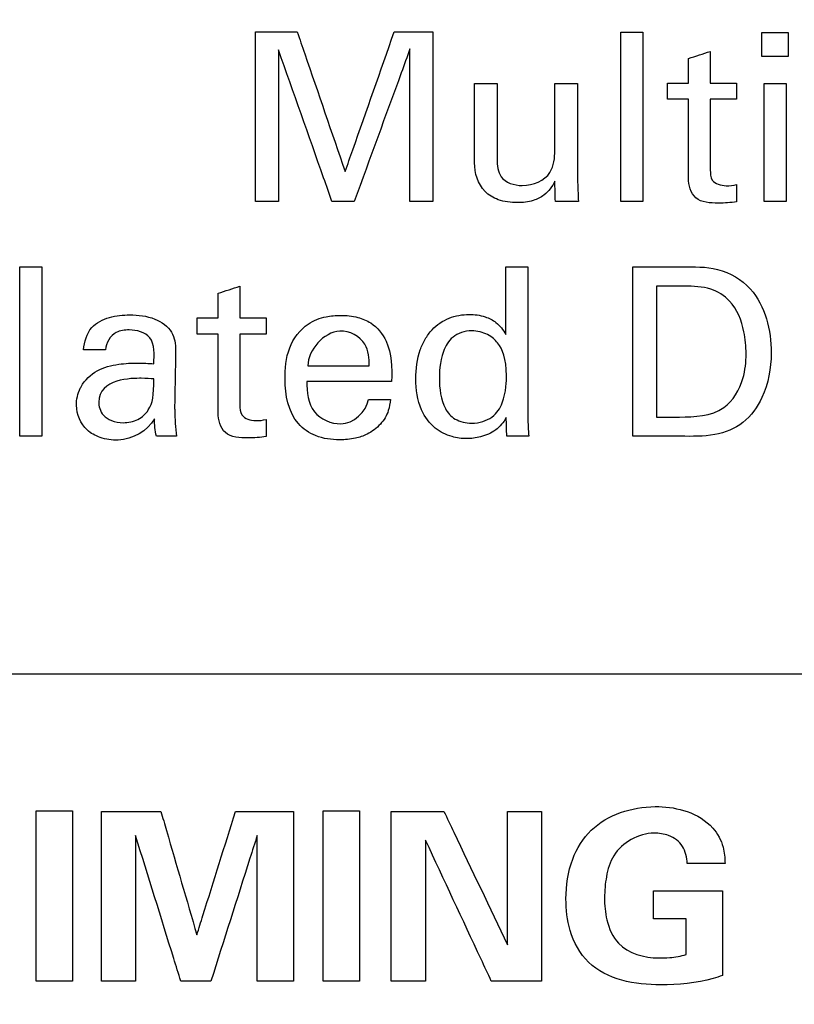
# Model space of a CAD drawing. Header units: inches. Extents: x 0 to 34, y 0 to 22.
# Tile 72 of 98: x 14.3 to 14.6, y 17.7 to 18.1. Entities that reach past the tile are written whole.
import ezdxf

# ---------------------------------------------------------------- set-up
doc = ezdxf.new("R2010")
doc.units = ezdxf.units.IN
doc.header["$LTSCALE"] = 1.87
doc.header["$MEASUREMENT"] = 0
doc.layers.get('0').update_dxf_attribs({"linetype": 'CONTINUOUS'})
doc.layers.add('DATUMCURVES', color=7, linetype='CONTINUOUS')
doc.layers.add('DIMENSIONS', color=7, linetype='CONTINUOUS')
doc.styles.get("Standard").update_dxf_attribs({"font": 'txt', "width": 0.8})
doc.dimstyles.new('DIMSTYLE_1', dxfattribs={"dimtxt": 0.125, "dimasz": 0.18, "dimexe": 0.18, "dimexo": 0.0625, "dimgap": 0.09, "dimtad": 0, "dimtih": 1, "dimtoh": 1, "dimdec": 3, "dimzin": 4, "dimdsep": 46, "dimtxsty": 'STANDARD', "dimblk": '_FILLED', "dimblk1": '_FILLED', "dimblk2": '_FILLED', "dimcen": 0.09, "dimadec": 0, "dimazin": 0, "dimtp": 0.001, "dimtm": 0.001, "dimtfac": 1, "dimtdec": 3, "dimtofl": 0, "dimtmove": 0, "dimatfit": 3, "dimldrblk": '_FILLED', "dimfxl": 1, "dimtolj": 1, "dimtzin": 4, "dimarcsym": 0})

# ---------------------------------------------------------------- blocks, each defined once
blk = doc.blocks.new('_FILLED')
at = {"color": 0, "linetype": 'BYBLOCK'}
blk.add_solid([(0, 0), (-1, 0.1736), (-1, -0.1736)], dxfattribs=at)
blk = doc.blocks.new('*D4')
at = {"layer": 'DIMENSIONS', "color": 2, "linetype": 'CONTINUOUS'}
for p, q in [((13.74148, 17.31633), (13.74148, 20.94833)), ((14.62817, 17.31633), (14.62817, 20.94833)), ((13.74148, 20.82333), (13.38148, 20.82333)), ((14.62817, 20.82333), (14.99832, 20.82333))]:
    blk.add_line(p, q, dxfattribs=at)
at = {"layer": 'DIMENSIONS', "color": 2, "linetype": 'CONTINUOUS', "xscale": 0.18, "yscale": 0.18, "zscale": 0.18}
blk.add_blockref('_FILLED', (13.74148, 20.82333), dxfattribs=at)
at = {"layer": 'DIMENSIONS', "color": 2, "linetype": 'CONTINUOUS', "xscale": 0.18, "yscale": 0.18, "zscale": 0.18, "rotation": 180}
blk.add_blockref('_FILLED', (14.62817, 20.82333), dxfattribs=at)
at = {"layer": 'DIMENSIONS', "color": 2, "linetype": 'CONTINUOUS', "width": 0.8}
for s, p in [('[', (15.58582, 20.76083)), (']', (16.18582, 20.76083)), ('.887', (15.06082, 20.76083)), ('22.52', (15.68582, 20.76083))]:
    blk.add_text(s, height=0.125, dxfattribs=at).set_placement(p)

msp = doc.modelspace()

# ---------------------------------------------------------------- linework, layer by layer
at = {"layer": 'DATUMCURVES', "color": 40, "linetype": 'CONTINUOUS'}
for points, knots in [([(14.3832, 18.09576, 0.8645), (14.3841, 18.09576, 0.8645), (14.38983, 18.09576, 0.8645), (14.39557, 18.09576, 0.8645), (14.40041, 18.09576, 0.8645)], [0, 0, 0, 0, 0.15625, 1, 1, 1, 1]), ([(14.3832, 18.02557, 0.8645), (14.3832, 18.02922, 0.8645), (14.3832, 18.05262, 0.8645), (14.3832, 18.07602, 0.8645), (14.3832, 18.09576, 0.8645)], [0, 0, 0, 0, 0.15625, 1, 1, 1, 1]), ([(14.40041, 18.09576, 0.8645), (14.40145, 18.09275, 0.8645), (14.40806, 18.07347, 0.8645), (14.41466, 18.05418, 0.8645), (14.42024, 18.03792, 0.8645)], [0, 0, 0, 0, 0.15625, 1, 1, 1, 1]), ([(14.42024, 18.03792, 0.8645), (14.4213, 18.04093, 0.8645), (14.42807, 18.06021, 0.8645), (14.43485, 18.07949, 0.8645), (14.44056, 18.09576, 0.8645)], [0, 0, 0, 0, 0.15625, 1, 1, 1, 1]), ([(14.44056, 18.09576, 0.8645), (14.4414, 18.09576, 0.8645), (14.44674, 18.09576, 0.8645), (14.45209, 18.09576, 0.8645), (14.45661, 18.09576, 0.8645)], [0, 0, 0, 0, 0.15625, 1, 1, 1, 1]), ([(14.45661, 18.09576, 0.8645), (14.45661, 18.09211, 0.8645), (14.45661, 18.06871, 0.8645), (14.45661, 18.04531, 0.8645), (14.45661, 18.02557, 0.8645)], [0, 0, 0, 0, 0.15625, 1, 1, 1, 1]), ([(14.53438, 18.02557, 0.8645), (14.53438, 18.02922, 0.8645), (14.53438, 18.05258, 0.8645), (14.53438, 18.07595, 0.8645), (14.53438, 18.09566, 0.8645)], [0, 0, 0, 0, 0.15625, 1, 1, 1, 1]), ([(14.54352, 18.09566, 0.8645), (14.54352, 18.09201, 0.8645), (14.54352, 18.06865, 0.8645), (14.54352, 18.04528, 0.8645), (14.54352, 18.02557, 0.8645)], [0, 0, 0, 0, 0.15625, 1, 1, 1, 1]), ([(14.4148, 18.02557, 0.8645), (14.41365, 18.02884, 0.8645), (14.40626, 18.04977, 0.8645), (14.39887, 18.07071, 0.8645), (14.39264, 18.08837, 0.8645)], [0, 0, 0, 0, 0.15625, 1, 1, 1, 1]), ([(14.39264, 18.08837, 0.8645), (14.39264, 18.0851, 0.8645), (14.39264, 18.06416, 0.8645), (14.39264, 18.04323, 0.8645), (14.39264, 18.02557, 0.8645)], [0, 0, 0, 0, 0.15625, 1, 1, 1, 1]), ([(14.44708, 18.08876, 0.8645), (14.44588, 18.08547, 0.8645), (14.4382, 18.0644, 0.8645), (14.43052, 18.04334, 0.8645), (14.42404, 18.02557, 0.8645)], [0, 0, 0, 0, 0.15625, 1, 1, 1, 1]), ([(14.44708, 18.02557, 0.8645), (14.44708, 18.02886, 0.8645), (14.44708, 18.04992, 0.8645), (14.44708, 18.07098, 0.8645), (14.44708, 18.08876, 0.8645)], [0, 0, 0, 0, 0.15625, 1, 1, 1, 1]), ([(14.47382, 18.0416, 0.8645), (14.47382, 18.04331, 0.8645), (14.47382, 18.05423, 0.8645), (14.47382, 18.06516, 0.8645), (14.47382, 18.07437, 0.8645)], [0, 0, 0, 0, 0.15625, 1, 1, 1, 1]), ([(14.48315, 18.07437, 0.8645), (14.48315, 18.07274, 0.8645), (14.48315, 18.06227, 0.8645), (14.48315, 18.0518, 0.8645), (14.48315, 18.04297, 0.8645)], [0, 0, 0, 0, 0.15625, 1, 1, 1, 1]), ([(14.50706, 18.04676, 0.8645), (14.50706, 18.0482, 0.8645), (14.50706, 18.0574, 0.8645), (14.50706, 18.06661, 0.8645), (14.50706, 18.07437, 0.8645)], [0, 0, 0, 0, 0.15625, 1, 1, 1, 1]), ([(14.51649, 18.07437, 0.8645), (14.51649, 18.07231, 0.8645), (14.51649, 18.05909, 0.8645), (14.51649, 18.04586, 0.8645), (14.51649, 18.03471, 0.8645)], [0, 0, 0, 0, 0.15625, 1, 1, 1, 1]), ([(14.59369, 18.02557, 0.8645), (14.59369, 18.02811, 0.8645), (14.59369, 18.04438, 0.8645), (14.59369, 18.06065, 0.8645), (14.59369, 18.07437, 0.8645)], [0, 0, 0, 0, 0.15625, 1, 1, 1, 1]), ([(14.60283, 18.07437, 0.8645), (14.60283, 18.07183, 0.8645), (14.60283, 18.05556, 0.8645), (14.60283, 18.03929, 0.8645), (14.60283, 18.02557, 0.8645)], [0, 0, 0, 0, 0.15625, 1, 1, 1, 1]), ([(14.56239, 18.03529, 0.8645), (14.56239, 18.03699, 0.8645), (14.56239, 18.04784, 0.8645), (14.56239, 18.0587, 0.8645), (14.56239, 18.06786, 0.8645)], [0, 0, 0, 0, 0.15625, 1, 1, 1, 1]), ([(14.57142, 18.06786, 0.8645), (14.57142, 18.06633, 0.8645), (14.57142, 18.05658, 0.8645), (14.57142, 18.04682, 0.8645), (14.57142, 18.03859, 0.8645)], [0, 0, 0, 0, 0.15625, 1, 1, 1, 1]), ([(14.48315, 18.04297, 0.8645), (14.48315, 18.04051, 0.8645), (14.48388, 18.03418, 0.8645), (14.49481, 18.0307, 0.8645), (14.50616, 18.03556, 0.8645), (14.50706, 18.04364, 0.8645), (14.50706, 18.04676, 0.8645)], [0, 0, 0, 0, 0.189877, 0.432291, 0.759162, 1, 1, 1, 1]), ([(14.50706, 18.03393, 0.8645), (14.50595, 18.03177, 0.8645), (14.50348, 18.02828, 0.8645), (14.49765, 18.02549, 0.8645), (14.49108, 18.0248, 0.8645), (14.48398, 18.02567, 0.8645), (14.47588, 18.03038, 0.8645), (14.47382, 18.03739, 0.8645), (14.47382, 18.0416, 0.8645)], [0, 0, 0, 0, 0.157913, 0.266196, 0.411331, 0.584117, 0.725281, 1, 1, 1, 1]), ([(14.57142, 18.03859, 0.8645), (14.57142, 18.03718, 0.8645), (14.57161, 18.0332, 0.8645), (14.57753, 18.03174, 0.8645), (14.58089, 18.03222, 0.8645), (14.58231, 18.03256, 0.8645)], [0, 0, 0, 0, 0.286621, 0.703339, 1, 1, 1, 1]), ([(14.58231, 18.02547, 0.8645), (14.57981, 18.02503, 0.8645), (14.57432, 18.02473, 0.8645), (14.56436, 18.02522, 0.8645), (14.56239, 18.03238, 0.8645), (14.56239, 18.03529, 0.8645)], [0, 0, 0, 0, 0.293556, 0.662712, 1, 1, 1, 1]), ([(14.2856, 17.92834, 0.8645), (14.2856, 17.93199, 0.8645), (14.2856, 17.95536, 0.8645), (14.2856, 17.97872, 0.8645), (14.2856, 17.99844, 0.8645)], [0, 0, 0, 0, 0.15625, 1, 1, 1, 1]), ([(14.29473, 17.99844, 0.8645), (14.29473, 17.99479, 0.8645), (14.29473, 17.97142, 0.8645), (14.29473, 17.94806, 0.8645), (14.29473, 17.92834, 0.8645)], [0, 0, 0, 0, 0.15625, 1, 1, 1, 1]), ([(14.48674, 17.97054, 0.8645), (14.48674, 17.97199, 0.8645), (14.48674, 17.98129, 0.8645), (14.48674, 17.99059, 0.8645), (14.48674, 17.99844, 0.8645)], [0, 0, 0, 0, 0.15625, 1, 1, 1, 1]), ([(14.49588, 17.99844, 0.8645), (14.49588, 17.99519, 0.8645), (14.49588, 17.97442, 0.8645), (14.49588, 17.95365, 0.8645), (14.49588, 17.93612, 0.8645)], [0, 0, 0, 0, 0.15625, 1, 1, 1, 1]), ([(14.53934, 17.99854, 0.8645), (14.5404, 17.99854, 0.8645), (14.54717, 17.99854, 0.8645), (14.55395, 17.99854, 0.8645), (14.55966, 17.99854, 0.8645)], [0, 0, 0, 0, 0.15625, 1, 1, 1, 1]), ([(14.53934, 17.92834, 0.8645), (14.53934, 17.932, 0.8645), (14.53934, 17.9554, 0.8645), (14.53934, 17.9788, 0.8645), (14.53934, 17.99854, 0.8645)], [0, 0, 0, 0, 0.15625, 1, 1, 1, 1]), ([(14.55966, 17.99854, 0.8645), (14.5646, 17.99854, 0.8645), (14.57494, 17.99872, 0.8645), (14.58877, 17.9908, 0.8645), (14.59539, 17.97709, 0.8645), (14.59744, 17.96136, 0.8645), (14.5947, 17.94579, 0.8645), (14.58581, 17.93313, 0.8645), (14.57285, 17.92803, 0.8645), (14.56382, 17.92834, 0.8645), (14.55908, 17.92834, 0.8645)], [0, 0, 0, 0, 0.125888, 0.25954, 0.37918, 0.500667, 0.661041, 0.771121, 0.87903, 1, 1, 1, 1]), ([(14.54907, 17.99047, 0.8645), (14.54907, 17.98765, 0.8645), (14.54907, 17.9696, 0.8645), (14.54907, 17.95155, 0.8645), (14.54907, 17.93632, 0.8645)], [0, 0, 0, 0, 0.15625, 1, 1, 1, 1]), ([(14.5862, 17.96247, 0.8645), (14.5862, 17.96555, 0.8645), (14.58547, 17.97322, 0.8645), (14.58145, 17.98399, 0.8645), (14.57127, 17.99034, 0.8645), (14.56437, 17.99047, 0.8645), (14.56073, 17.99047, 0.8645)], [0, 0, 0, 0, 0.212848, 0.535278, 0.748013, 1, 1, 1, 1]), ([(14.31194, 17.96412, 0.8645), (14.31232, 17.96738, 0.8645), (14.31397, 17.97395, 0.8645), (14.32267, 17.97802, 0.8645), (14.33173, 17.97896, 0.8645), (14.34106, 17.97786, 0.8645), (14.34924, 17.97239, 0.8645), (14.35005, 17.96648, 0.8645), (14.35005, 17.96393, 0.8645)], [0, 0, 0, 0, 0.183115, 0.339763, 0.49774, 0.692553, 0.857355, 1, 1, 1, 1]), ([(14.39535, 17.95187, 0.8645), (14.39535, 17.95628, 0.8645), (14.39598, 17.96508, 0.8645), (14.40321, 17.97475, 0.8645), (14.41164, 17.97806, 0.8645), (14.41872, 17.9786, 0.8645), (14.42511, 17.97799, 0.8645), (14.43233, 17.97509, 0.8645), (14.4395, 17.96607, 0.8645), (14.43963, 17.9567, 0.8645), (14.43949, 17.9511, 0.8645)], [0, 0, 0, 0, 0.166529, 0.324154, 0.424323, 0.499812, 0.591124, 0.664692, 0.788321, 1, 1, 1, 1]), ([(14.45336, 17.96856, 0.8645), (14.45418, 17.96996, 0.8645), (14.45683, 17.97359, 0.8645), (14.46304, 17.97781, 0.8645), (14.471, 17.97917, 0.8645), (14.47778, 17.9783, 0.8645), (14.48327, 17.97549, 0.8645), (14.48569, 17.97238, 0.8645), (14.48674, 17.97054, 0.8645)], [0, 0, 0, 0, 0.120629, 0.334444, 0.545828, 0.714005, 0.84021, 1, 1, 1, 1]), ([(14.3309, 17.97238, 0.8645), (14.32906, 17.97238, 0.8645), (14.32412, 17.97202, 0.8645), (14.32122, 17.96695, 0.8645), (14.32108, 17.96412, 0.8645)], [0, 0, 0, 0, 0.394115, 1, 1, 1, 1]), ([(14.3411, 17.95839, 0.8645), (14.3411, 17.96203, 0.8645), (14.34191, 17.97019, 0.8645), (14.33391, 17.97238, 0.8645), (14.3309, 17.97238, 0.8645)], [0, 0, 0, 0, 0.547402, 1, 1, 1, 1]), ([(14.36764, 17.93807, 0.8645), (14.36764, 17.93976, 0.8645), (14.36764, 17.95062, 0.8645), (14.36764, 17.96147, 0.8645), (14.36764, 17.97063, 0.8645)], [0, 0, 0, 0, 0.15625, 1, 1, 1, 1]), ([(14.37669, 17.97063, 0.8645), (14.37669, 17.96911, 0.8645), (14.37669, 17.95936, 0.8645), (14.37669, 17.9496, 0.8645), (14.37669, 17.94137, 0.8645)], [0, 0, 0, 0, 0.15625, 1, 1, 1, 1]), ([(14.43016, 17.95751, 0.8645), (14.43022, 17.96055, 0.8645), (14.42967, 17.96801, 0.8645), (14.41505, 17.97599, 0.8645), (14.4049, 17.96405, 0.8645), (14.40478, 17.95751, 0.8645)], [0, 0, 0, 0, 0.225826, 0.514318, 1, 1, 1, 1]), ([(14.48334, 17.96704, 0.8645), (14.48237, 17.9683, 0.8645), (14.47975, 17.97078, 0.8645), (14.47181, 17.97278, 0.8645), (14.4641, 17.96997, 0.8645), (14.45934, 17.96144, 0.8645), (14.45924, 17.95411, 0.8645), (14.45924, 17.95245, 0.8645)], [0, 0, 0, 0, 0.138791, 0.277582, 0.458187, 0.638791, 1, 1, 1, 1]), ([(14.48693, 17.93612, 0.8645), (14.48582, 17.93416, 0.8645), (14.48289, 17.93044, 0.8645), (14.47667, 17.928, 0.8645), (14.47043, 17.92708, 0.8645), (14.46385, 17.92805, 0.8645), (14.45669, 17.93154, 0.8645), (14.45048, 17.94007, 0.8645), (14.44899, 17.95186, 0.8645), (14.45019, 17.96193, 0.8645), (14.45255, 17.96716, 0.8645), (14.45336, 17.96856, 0.8645)], [0, 0, 0, 0, 0.092807, 0.187396, 0.267441, 0.351079, 0.457553, 0.587083, 0.7672, 0.933894, 1, 1, 1, 1]), ([(14.35005, 17.96393, 0.8645), (14.35003, 17.96271, 0.8645), (14.3499, 17.95493, 0.8645), (14.34977, 17.94715, 0.8645), (14.34966, 17.94059, 0.8645)], [0, 0, 0, 0, 0.15625, 1, 1, 1, 1]), ([(14.55859, 17.93632, 0.8645), (14.56485, 17.93632, 0.8645), (14.57737, 17.93693, 0.8645), (14.58547, 17.95085, 0.8645), (14.5862, 17.95906, 0.8645), (14.5862, 17.96247, 0.8645)], [0, 0, 0, 0, 0.431696, 0.764969, 1, 1, 1, 1]), ([(14.31094, 17.94886, 0.8645), (14.31247, 17.95161, 0.8645), (14.31722, 17.95627, 0.8645), (14.32608, 17.95836, 0.8645), (14.33404, 17.95882, 0.8645), (14.3389, 17.95854, 0.8645), (14.3411, 17.95839, 0.8645)], [0, 0, 0, 0, 0.280865, 0.56211, 0.801377, 1, 1, 1, 1]), ([(14.40478, 17.95751, 0.8645), (14.4061, 17.95751, 0.8645), (14.41456, 17.95751, 0.8645), (14.42302, 17.95751, 0.8645), (14.43016, 17.95751, 0.8645)], [0, 0, 0, 0, 0.15625, 1, 1, 1, 1]), ([(14.45924, 17.95245, 0.8645), (14.45924, 17.94813, 0.8645), (14.46017, 17.94113, 0.8645), (14.46522, 17.93504, 0.8645), (14.47343, 17.933, 0.8645), (14.48186, 17.93578, 0.8645), (14.48692, 17.94417, 0.8645), (14.48704, 17.95153, 0.8645), (14.48704, 17.95343, 0.8645)], [0, 0, 0, 0, 0.218699, 0.328049, 0.437398, 0.578049, 0.718699, 1, 1, 1, 1]), ([(14.3413, 17.93563, 0.8645), (14.33852, 17.93051, 0.8645), (14.32947, 17.92566, 0.8645), (14.31915, 17.92742, 0.8645), (14.31156, 17.93129, 0.8645), (14.3081, 17.93992, 0.8645), (14.30958, 17.94628, 0.8645), (14.31082, 17.94864, 0.8645), (14.31094, 17.94886, 0.8645)], [0, 0, 0, 0, 0.347898, 0.497085, 0.620459, 0.842044, 0.98568, 1, 1, 1, 1]), ([(14.31826, 17.94244, 0.8645), (14.31826, 17.94089, 0.8645), (14.31896, 17.93665, 0.8645), (14.32649, 17.93323, 0.8645), (14.33488, 17.93482, 0.8645), (14.34054, 17.94049, 0.8645), (14.34091, 17.94526, 0.8645), (14.3411, 17.95207, 0.8645)], [0, 0, 0, 0, 0.235782, 0.471563, 0.606679, 0.741796, 1, 1, 1, 1]), ([(14.43901, 17.94361, 0.8645), (14.43882, 17.94206, 0.8645), (14.43829, 17.93833, 0.8645), (14.43505, 17.93299, 0.8645), (14.42998, 17.92921, 0.8645), (14.42406, 17.92724, 0.8645), (14.4168, 17.92659, 0.8645), (14.40822, 17.92771, 0.8645), (14.39733, 17.93517, 0.8645), (14.39535, 17.9455, 0.8645), (14.39535, 17.95187, 0.8645)], [0, 0, 0, 0, 0.069213, 0.165498, 0.267796, 0.343231, 0.439416, 0.589694, 0.717382, 1, 1, 1, 1]), ([(14.4044, 17.9511, 0.8645), (14.40431, 17.94677, 0.8645), (14.40534, 17.93743, 0.8645), (14.41442, 17.9335, 0.8645), (14.4184, 17.9335, 0.8645)], [0, 0, 0, 0, 0.52113, 1, 1, 1, 1]), ([(14.43949, 17.9511, 0.8645), (14.43766, 17.9511, 0.8645), (14.42596, 17.9511, 0.8645), (14.41427, 17.9511, 0.8645), (14.4044, 17.9511, 0.8645)], [0, 0, 0, 0, 0.15625, 1, 1, 1, 1]), ([(14.34966, 17.94059, 0.8645), (14.34966, 17.94008, 0.8645), (14.34975, 17.93599, 0.8645), (14.34995, 17.93189, 0.8645), (14.35044, 17.92834, 0.8645)], [0, 0, 0, 0, 0.125707, 1, 1, 1, 1]), ([(14.37669, 17.94137, 0.8645), (14.37669, 17.93996, 0.8645), (14.37688, 17.93599, 0.8645), (14.38279, 17.93451, 0.8645), (14.38615, 17.935, 0.8645), (14.38758, 17.93534, 0.8645)], [0, 0, 0, 0, 0.286555, 0.702451, 1, 1, 1, 1]), ([(14.38758, 17.92825, 0.8645), (14.38508, 17.92781, 0.8645), (14.37958, 17.92751, 0.8645), (14.36962, 17.928, 0.8645), (14.36764, 17.93516, 0.8645), (14.36764, 17.93807, 0.8645)], [0, 0, 0, 0, 0.293415, 0.66285, 1, 1, 1, 1]), ([(14.55908, 17.92834, 0.8645), (14.55805, 17.92834, 0.8645), (14.55147, 17.92834, 0.8645), (14.54489, 17.92834, 0.8645), (14.53934, 17.92834, 0.8645)], [0, 0, 0, 0, 0.15625, 1, 1, 1, 1]), ([(12.92465, 17.82999, 0.8645), (13.05064, 17.82999, 0.8645), (13.85695, 17.82999, 0.8645), (14.66327, 17.82999, 0.8645), (15.34359, 17.82999, 0.8645)], [0, 0, 0, 0, 0.15625, 1, 1, 1, 1]), ([(14.29234, 17.77327, 0.8645), (14.29312, 17.77327, 0.8645), (14.29815, 17.77327, 0.8645), (14.30317, 17.77327, 0.8645), (14.30741, 17.77327, 0.8645)], [0, 0, 0, 0, 0.15625, 1, 1, 1, 1]), ([(14.29234, 17.70278, 0.8645), (14.29234, 17.70645, 0.8645), (14.29234, 17.72995, 0.8645), (14.29234, 17.75344, 0.8645), (14.29234, 17.77327, 0.8645)], [0, 0, 0, 0, 0.15625, 1, 1, 1, 1]), ([(14.30741, 17.77327, 0.8645), (14.30741, 17.7696, 0.8645), (14.30741, 17.7461, 0.8645), (14.30741, 17.7226, 0.8645), (14.30741, 17.70278, 0.8645)], [0, 0, 0, 0, 0.15625, 1, 1, 1, 1]), ([(14.41114, 17.77327, 0.8645), (14.41193, 17.77327, 0.8645), (14.41695, 17.77327, 0.8645), (14.42197, 17.77327, 0.8645), (14.42621, 17.77327, 0.8645)], [0, 0, 0, 0, 0.15625, 1, 1, 1, 1]), ([(14.41114, 17.70278, 0.8645), (14.41114, 17.70645, 0.8645), (14.41114, 17.72995, 0.8645), (14.41114, 17.75344, 0.8645), (14.41114, 17.77327, 0.8645)], [0, 0, 0, 0, 0.15625, 1, 1, 1, 1]), ([(14.42621, 17.77327, 0.8645), (14.42621, 17.7696, 0.8645), (14.42621, 17.7461, 0.8645), (14.42621, 17.7226, 0.8645), (14.42621, 17.70278, 0.8645)], [0, 0, 0, 0, 0.15625, 1, 1, 1, 1]), ([(14.55086, 17.70123, 0.8645), (14.54043, 17.70123, 0.8645), (14.52257, 17.70434, 0.8645), (14.51267, 17.72295, 0.8645), (14.51107, 17.73797, 0.8645), (14.51311, 17.75282, 0.8645), (14.52379, 17.77024, 0.8645), (14.53949, 17.77505, 0.8645), (14.54954, 17.77502, 0.8645), (14.55004, 17.77501, 0.8645)], [0, 0, 0, 0, 0.260109, 0.387077, 0.496282, 0.635165, 0.753405, 0.987593, 1, 1, 1, 1]), ([(14.55004, 17.77501, 0.8645), (14.55407, 17.77493, 0.8645), (14.56217, 17.77363, 0.8645), (14.57236, 17.76778, 0.8645), (14.57703, 17.75906, 0.8645), (14.57744, 17.75375, 0.8645), (14.5775, 17.75148, 0.8645)], [0, 0, 0, 0, 0.295716, 0.608594, 0.831306, 1, 1, 1, 1]), ([(14.31937, 17.77307, 0.8645), (14.32065, 17.77307, 0.8645), (14.32885, 17.77307, 0.8645), (14.33705, 17.77307, 0.8645), (14.34396, 17.77307, 0.8645)], [0, 0, 0, 0, 0.15625, 1, 1, 1, 1]), ([(14.31937, 17.70278, 0.8645), (14.31937, 17.70644, 0.8645), (14.31937, 17.72987, 0.8645), (14.31937, 17.7533, 0.8645), (14.31937, 17.77307, 0.8645)], [0, 0, 0, 0, 0.15625, 1, 1, 1, 1]), ([(14.34396, 17.77307, 0.8645), (14.34474, 17.77041, 0.8645), (14.3497, 17.75336, 0.8645), (14.35466, 17.73631, 0.8645), (14.35884, 17.72193, 0.8645)], [0, 0, 0, 0, 0.15625, 1, 1, 1, 1]), ([(14.35884, 17.72193, 0.8645), (14.35968, 17.72459, 0.8645), (14.36502, 17.74164, 0.8645), (14.37037, 17.75869, 0.8645), (14.37489, 17.77307, 0.8645)], [0, 0, 0, 0, 0.15625, 1, 1, 1, 1]), ([(14.37489, 17.77307, 0.8645), (14.37613, 17.77307, 0.8645), (14.3841, 17.77307, 0.8645), (14.39207, 17.77307, 0.8645), (14.3988, 17.77307, 0.8645)], [0, 0, 0, 0, 0.15625, 1, 1, 1, 1]), ([(14.3988, 17.77307, 0.8645), (14.3988, 17.76941, 0.8645), (14.3988, 17.74598, 0.8645), (14.3988, 17.72255, 0.8645), (14.3988, 17.70278, 0.8645)], [0, 0, 0, 0, 0.15625, 1, 1, 1, 1]), ([(14.43934, 17.77307, 0.8645), (14.44047, 17.77307, 0.8645), (14.44773, 17.77307, 0.8645), (14.455, 17.77307, 0.8645), (14.46112, 17.77307, 0.8645)], [0, 0, 0, 0, 0.15625, 1, 1, 1, 1]), ([(14.43934, 17.70278, 0.8645), (14.43934, 17.70644, 0.8645), (14.43934, 17.72987, 0.8645), (14.43934, 17.7533, 0.8645), (14.43934, 17.77307, 0.8645)], [0, 0, 0, 0, 0.15625, 1, 1, 1, 1]), ([(14.46112, 17.77307, 0.8645), (14.46249, 17.77019, 0.8645), (14.47127, 17.75175, 0.8645), (14.48005, 17.73331, 0.8645), (14.48746, 17.71775, 0.8645)], [0, 0, 0, 0, 0.15625, 1, 1, 1, 1]), ([(14.48746, 17.71775, 0.8645), (14.48746, 17.72063, 0.8645), (14.48746, 17.73907, 0.8645), (14.48746, 17.75751, 0.8645), (14.48746, 17.77307, 0.8645)], [0, 0, 0, 0, 0.15625, 1, 1, 1, 1]), ([(14.50146, 17.77307, 0.8645), (14.50146, 17.76941, 0.8645), (14.50146, 17.74598, 0.8645), (14.50146, 17.72255, 0.8645), (14.50146, 17.70278, 0.8645)], [0, 0, 0, 0, 0.15625, 1, 1, 1, 1]), ([(14.35223, 17.70278, 0.8645), (14.35126, 17.70592, 0.8645), (14.345, 17.72601, 0.8645), (14.33874, 17.7461, 0.8645), (14.33346, 17.76305, 0.8645)], [0, 0, 0, 0, 0.15625, 1, 1, 1, 1]), ([(14.33346, 17.76305, 0.8645), (14.33346, 17.75991, 0.8645), (14.33346, 17.73982, 0.8645), (14.33346, 17.71973, 0.8645), (14.33346, 17.70278, 0.8645)], [0, 0, 0, 0, 0.15625, 1, 1, 1, 1]), ([(14.38382, 17.76305, 0.8645), (14.38283, 17.75991, 0.8645), (14.37644, 17.73982, 0.8645), (14.37006, 17.71973, 0.8645), (14.36467, 17.70278, 0.8645)], [0, 0, 0, 0, 0.15625, 1, 1, 1, 1]), ([(14.38382, 17.70278, 0.8645), (14.38382, 17.70592, 0.8645), (14.38382, 17.72601, 0.8645), (14.38382, 17.7461, 0.8645), (14.38382, 17.76305, 0.8645)], [0, 0, 0, 0, 0.15625, 1, 1, 1, 1]), ([(14.48076, 17.70278, 0.8645), (14.47934, 17.70582, 0.8645), (14.47027, 17.72526, 0.8645), (14.4612, 17.74471, 0.8645), (14.45354, 17.76111, 0.8645)], [0, 0, 0, 0, 0.15625, 1, 1, 1, 1]), ([(14.45354, 17.76111, 0.8645), (14.45354, 17.75808, 0.8645), (14.45354, 17.73863, 0.8645), (14.45354, 17.71918, 0.8645), (14.45354, 17.70278, 0.8645)], [0, 0, 0, 0, 0.15625, 1, 1, 1, 1]), ([(14.54813, 17.76403, 0.8645), (14.54176, 17.76403, 0.8645), (14.53156, 17.75832, 0.8645), (14.52817, 17.74619, 0.8645), (14.52736, 17.73715, 0.8645), (14.5282, 17.72757, 0.8645), (14.53339, 17.71532, 0.8645), (14.54411, 17.7124, 0.8645), (14.54998, 17.7124, 0.8645)], [0, 0, 0, 0, 0.25562, 0.378803, 0.49618, 0.619196, 0.764618, 1, 1, 1, 1]), ([(14.56184, 17.75148, 0.8645), (14.56172, 17.75394, 0.8645), (14.56073, 17.75905, 0.8645), (14.55468, 17.7635, 0.8645), (14.55017, 17.76403, 0.8645), (14.54813, 17.76403, 0.8645)], [0, 0, 0, 0, 0.355092, 0.705639, 1, 1, 1, 1]), ([(14.5775, 17.75148, 0.8645), (14.57668, 17.75148, 0.8645), (14.57146, 17.75148, 0.8645), (14.56625, 17.75148, 0.8645), (14.56184, 17.75148, 0.8645)], [0, 0, 0, 0, 0.15625, 1, 1, 1, 1]), ([(14.54785, 17.74021, 0.8645), (14.54934, 17.74021, 0.8645), (14.5589, 17.74021, 0.8645), (14.56845, 17.74021, 0.8645), (14.57652, 17.74021, 0.8645)], [0, 0, 0, 0, 0.15625, 1, 1, 1, 1]), ([(14.57652, 17.74021, 0.8645), (14.57652, 17.73838, 0.8645), (14.57652, 17.72668, 0.8645), (14.57652, 17.71498, 0.8645), (14.57652, 17.70511, 0.8645)], [0, 0, 0, 0, 0.15625, 1, 1, 1, 1]), ([(14.56145, 17.71376, 0.8645), (14.56145, 17.71453, 0.8645), (14.56145, 17.71946, 0.8645), (14.56145, 17.72439, 0.8645), (14.56145, 17.72854, 0.8645)], [0, 0, 0, 0, 0.15625, 1, 1, 1, 1]), ([(14.54998, 17.7124, 0.8645), (14.55152, 17.7124, 0.8645), (14.55538, 17.71247, 0.8645), (14.55923, 17.71311, 0.8645), (14.56145, 17.71376, 0.8645)], [0, 0, 0, 0, 0.4006, 1, 1, 1, 1]), ([(14.57652, 17.70511, 0.8645), (14.57524, 17.70468, 0.8645), (14.56699, 17.70199, 0.8645), (14.55817, 17.70123, 0.8645), (14.55086, 17.70123, 0.8645)], [0, 0, 0, 0, 0.156028, 1, 1, 1, 1]), ([(14.30741, 17.70278, 0.8645), (14.30662, 17.70278, 0.8645), (14.3016, 17.70278, 0.8645), (14.29658, 17.70278, 0.8645), (14.29234, 17.70278, 0.8645)], [0, 0, 0, 0, 0.15625, 1, 1, 1, 1]), ([(14.3988, 17.70278, 0.8645), (14.39802, 17.70278, 0.8645), (14.39303, 17.70278, 0.8645), (14.38804, 17.70278, 0.8645), (14.38382, 17.70278, 0.8645)], [0, 0, 0, 0, 0.15625, 1, 1, 1, 1]), ([(14.42621, 17.70278, 0.8645), (14.42543, 17.70278, 0.8645), (14.4204, 17.70278, 0.8645), (14.41538, 17.70278, 0.8645), (14.41114, 17.70278, 0.8645)], [0, 0, 0, 0, 0.15625, 1, 1, 1, 1]), ([(14.45354, 17.70278, 0.8645), (14.4528, 17.70278, 0.8645), (14.44807, 17.70278, 0.8645), (14.44333, 17.70278, 0.8645), (14.43934, 17.70278, 0.8645)], [0, 0, 0, 0, 0.15625, 1, 1, 1, 1]), ([(14.50146, 17.70278, 0.8645), (14.50038, 17.70278, 0.8645), (14.49348, 17.70278, 0.8645), (14.48658, 17.70278, 0.8645), (14.48076, 17.70278, 0.8645)], [0, 0, 0, 0, 0.15625, 1, 1, 1, 1])]:
    msp.add_open_spline(points, degree=3, knots=knots, dxfattribs=at)
for points in [[(14.53438, 18.09566, 0.8645), (14.53743, 18.09566, 0.8645), (14.54047, 18.09566, 0.8645), (14.54352, 18.09566, 0.8645)], [(14.59271, 18.09557, 0.8645), (14.59638, 18.09557, 0.8645), (14.60004, 18.09557, 0.8645), (14.6037, 18.09557, 0.8645)], [(14.59271, 18.08555, 0.8645), (14.59271, 18.08889, 0.8645), (14.59271, 18.09223, 0.8645), (14.59271, 18.09557, 0.8645)], [(14.6037, 18.09557, 0.8645), (14.6037, 18.09223, 0.8645), (14.6037, 18.08889, 0.8645), (14.6037, 18.08555, 0.8645)], [(14.56239, 18.08478, 0.8645), (14.5654, 18.08575, 0.8645), (14.56841, 18.08672, 0.8645), (14.57142, 18.08769, 0.8645)], [(14.57142, 18.08769, 0.8645), (14.57142, 18.08332, 0.8645), (14.57142, 18.07894, 0.8645), (14.57142, 18.07456, 0.8645)], [(14.56239, 18.07456, 0.8645), (14.56239, 18.07797, 0.8645), (14.56239, 18.08137, 0.8645), (14.56239, 18.08478, 0.8645)], [(14.6037, 18.08555, 0.8645), (14.60004, 18.08555, 0.8645), (14.59638, 18.08555, 0.8645), (14.59271, 18.08555, 0.8645)], [(14.47382, 18.07437, 0.8645), (14.47693, 18.07437, 0.8645), (14.48004, 18.07437, 0.8645), (14.48315, 18.07437, 0.8645)], [(14.50706, 18.07437, 0.8645), (14.5102, 18.07437, 0.8645), (14.51335, 18.07437, 0.8645), (14.51649, 18.07437, 0.8645)], [(14.55373, 18.07456, 0.8645), (14.55662, 18.07456, 0.8645), (14.5595, 18.07456, 0.8645), (14.56239, 18.07456, 0.8645)], [(14.55373, 18.06786, 0.8645), (14.55373, 18.07009, 0.8645), (14.55373, 18.07233, 0.8645), (14.55373, 18.07456, 0.8645)], [(14.57142, 18.07456, 0.8645), (14.57505, 18.07456, 0.8645), (14.57868, 18.07456, 0.8645), (14.58231, 18.07456, 0.8645)], [(14.58231, 18.07456, 0.8645), (14.58231, 18.07233, 0.8645), (14.58231, 18.07009, 0.8645), (14.58231, 18.06786, 0.8645)], [(14.59369, 18.07437, 0.8645), (14.59674, 18.07437, 0.8645), (14.59978, 18.07437, 0.8645), (14.60283, 18.07437, 0.8645)], [(14.56239, 18.06786, 0.8645), (14.5595, 18.06786, 0.8645), (14.55662, 18.06786, 0.8645), (14.55373, 18.06786, 0.8645)], [(14.58231, 18.06786, 0.8645), (14.57868, 18.06786, 0.8645), (14.57505, 18.06786, 0.8645), (14.57142, 18.06786, 0.8645)], [(14.51649, 18.03471, 0.8645), (14.51649, 18.03166, 0.8645), (14.51668, 18.02861, 0.8645), (14.51679, 18.02557, 0.8645)], [(14.50726, 18.02557, 0.8645), (14.5072, 18.02835, 0.8645), (14.50713, 18.03114, 0.8645), (14.50706, 18.03393, 0.8645)], [(14.58231, 18.03256, 0.8645), (14.58231, 18.0302, 0.8645), (14.58231, 18.02784, 0.8645), (14.58231, 18.02547, 0.8645)], [(14.39264, 18.02557, 0.8645), (14.38949, 18.02557, 0.8645), (14.38635, 18.02557, 0.8645), (14.3832, 18.02557, 0.8645)], [(14.42404, 18.02557, 0.8645), (14.42096, 18.02557, 0.8645), (14.41788, 18.02557, 0.8645), (14.4148, 18.02557, 0.8645)], [(14.45661, 18.02557, 0.8645), (14.45343, 18.02557, 0.8645), (14.45026, 18.02557, 0.8645), (14.44708, 18.02557, 0.8645)], [(14.51679, 18.02557, 0.8645), (14.51361, 18.02557, 0.8645), (14.51044, 18.02557, 0.8645), (14.50726, 18.02557, 0.8645)], [(14.54352, 18.02557, 0.8645), (14.54047, 18.02557, 0.8645), (14.53743, 18.02557, 0.8645), (14.53438, 18.02557, 0.8645)], [(14.60283, 18.02557, 0.8645), (14.59978, 18.02557, 0.8645), (14.59674, 18.02557, 0.8645), (14.59369, 18.02557, 0.8645)], [(14.2856, 17.99844, 0.8645), (14.28864, 17.99844, 0.8645), (14.29168, 17.99844, 0.8645), (14.29473, 17.99844, 0.8645)], [(14.48674, 17.99844, 0.8645), (14.48979, 17.99844, 0.8645), (14.49284, 17.99844, 0.8645), (14.49588, 17.99844, 0.8645)], [(14.36764, 17.98755, 0.8645), (14.37066, 17.98853, 0.8645), (14.37367, 17.9895, 0.8645), (14.37669, 17.99047, 0.8645)], [(14.37669, 17.99047, 0.8645), (14.37669, 17.98609, 0.8645), (14.37669, 17.98172, 0.8645), (14.37669, 17.97734, 0.8645)], [(14.56073, 17.99047, 0.8645), (14.55684, 17.99047, 0.8645), (14.55295, 17.99047, 0.8645), (14.54907, 17.99047, 0.8645)], [(14.36764, 17.97734, 0.8645), (14.36764, 17.98075, 0.8645), (14.36764, 17.98415, 0.8645), (14.36764, 17.98755, 0.8645)], [(14.35899, 17.97734, 0.8645), (14.36187, 17.97734, 0.8645), (14.36476, 17.97734, 0.8645), (14.36764, 17.97734, 0.8645)], [(14.35899, 17.97063, 0.8645), (14.35899, 17.97287, 0.8645), (14.35899, 17.97511, 0.8645), (14.35899, 17.97734, 0.8645)], [(14.37669, 17.97734, 0.8645), (14.38032, 17.97734, 0.8645), (14.38395, 17.97734, 0.8645), (14.38758, 17.97734, 0.8645)], [(14.38758, 17.97734, 0.8645), (14.38758, 17.97511, 0.8645), (14.38758, 17.97287, 0.8645), (14.38758, 17.97063, 0.8645)], [(14.36764, 17.97063, 0.8645), (14.36476, 17.97063, 0.8645), (14.36187, 17.97063, 0.8645), (14.35899, 17.97063, 0.8645)], [(14.38758, 17.97063, 0.8645), (14.38395, 17.97063, 0.8645), (14.38032, 17.97063, 0.8645), (14.37669, 17.97063, 0.8645)], [(14.48704, 17.95343, 0.8645), (14.48704, 17.96052, 0.8645), (14.48539, 17.96442, 0.8645), (14.48334, 17.96704, 0.8645)], [(14.32108, 17.96412, 0.8645), (14.31803, 17.96412, 0.8645), (14.31498, 17.96412, 0.8645), (14.31194, 17.96412, 0.8645)], [(14.33585, 17.95236, 0.8645), (14.33216, 17.95236, 0.8645), (14.31826, 17.95236, 0.8645), (14.31826, 17.94244, 0.8645)], [(14.3411, 17.95207, 0.8645), (14.33946, 17.95226, 0.8645), (14.33809, 17.95236, 0.8645), (14.33585, 17.95236, 0.8645)], [(14.4184, 17.9335, 0.8645), (14.4235, 17.9335, 0.8645), (14.4293, 17.93854, 0.8645), (14.42987, 17.94361, 0.8645)], [(14.42987, 17.94361, 0.8645), (14.43292, 17.94361, 0.8645), (14.43597, 17.94361, 0.8645), (14.43901, 17.94361, 0.8645)], [(14.54907, 17.93632, 0.8645), (14.55224, 17.93632, 0.8645), (14.55541, 17.93632, 0.8645), (14.55859, 17.93632, 0.8645)], [(14.34217, 17.92834, 0.8645), (14.34151, 17.9307, 0.8645), (14.3413, 17.93319, 0.8645), (14.3413, 17.93563, 0.8645)], [(14.38758, 17.93534, 0.8645), (14.38758, 17.93298, 0.8645), (14.38758, 17.93061, 0.8645), (14.38758, 17.92825, 0.8645)], [(14.48714, 17.92834, 0.8645), (14.48707, 17.93094, 0.8645), (14.487, 17.93353, 0.8645), (14.48693, 17.93612, 0.8645)], [(14.49588, 17.93612, 0.8645), (14.49588, 17.93353, 0.8645), (14.49607, 17.93093, 0.8645), (14.49626, 17.92834, 0.8645)], [(14.29473, 17.92834, 0.8645), (14.29168, 17.92834, 0.8645), (14.28864, 17.92834, 0.8645), (14.2856, 17.92834, 0.8645)], [(14.35044, 17.92834, 0.8645), (14.34769, 17.92834, 0.8645), (14.34493, 17.92834, 0.8645), (14.34217, 17.92834, 0.8645)], [(14.49626, 17.92834, 0.8645), (14.49322, 17.92834, 0.8645), (14.49018, 17.92834, 0.8645), (14.48714, 17.92834, 0.8645)], [(14.48746, 17.77307, 0.8645), (14.49213, 17.77307, 0.8645), (14.49679, 17.77307, 0.8645), (14.50146, 17.77307, 0.8645)], [(14.54785, 17.72854, 0.8645), (14.54785, 17.73243, 0.8645), (14.54785, 17.73632, 0.8645), (14.54785, 17.74021, 0.8645)], [(14.56145, 17.72854, 0.8645), (14.55692, 17.72854, 0.8645), (14.55238, 17.72854, 0.8645), (14.54785, 17.72854, 0.8645)], [(14.33346, 17.70278, 0.8645), (14.32877, 17.70278, 0.8645), (14.32407, 17.70278, 0.8645), (14.31937, 17.70278, 0.8645)], [(14.36467, 17.70278, 0.8645), (14.36053, 17.70278, 0.8645), (14.35638, 17.70278, 0.8645), (14.35223, 17.70278, 0.8645)]]:
    msp.add_open_spline(points, degree=3, dxfattribs=at)

# ---------------------------------------------------------------- dimensions: what is measured, and where the dimension line sits
at = {"layer": 'DIMENSIONS', "color": 2, "linetype": 'CONTINUOUS'}
dim = msp.add_linear_dim(base=(13.74148, 20.82333), p1=(14.62817, 17.31633), p2=(13.74148, 17.31633), angle=180, dimstyle='DIMSTYLE_1', dxfattribs=at)
dim.commit()
dim.dimension.update_dxf_attribs({"geometry": '*D4', "text_midpoint": (15.67332, 20.82333), "dimtype": 160})

doc.saveas('drawing.dxf')
